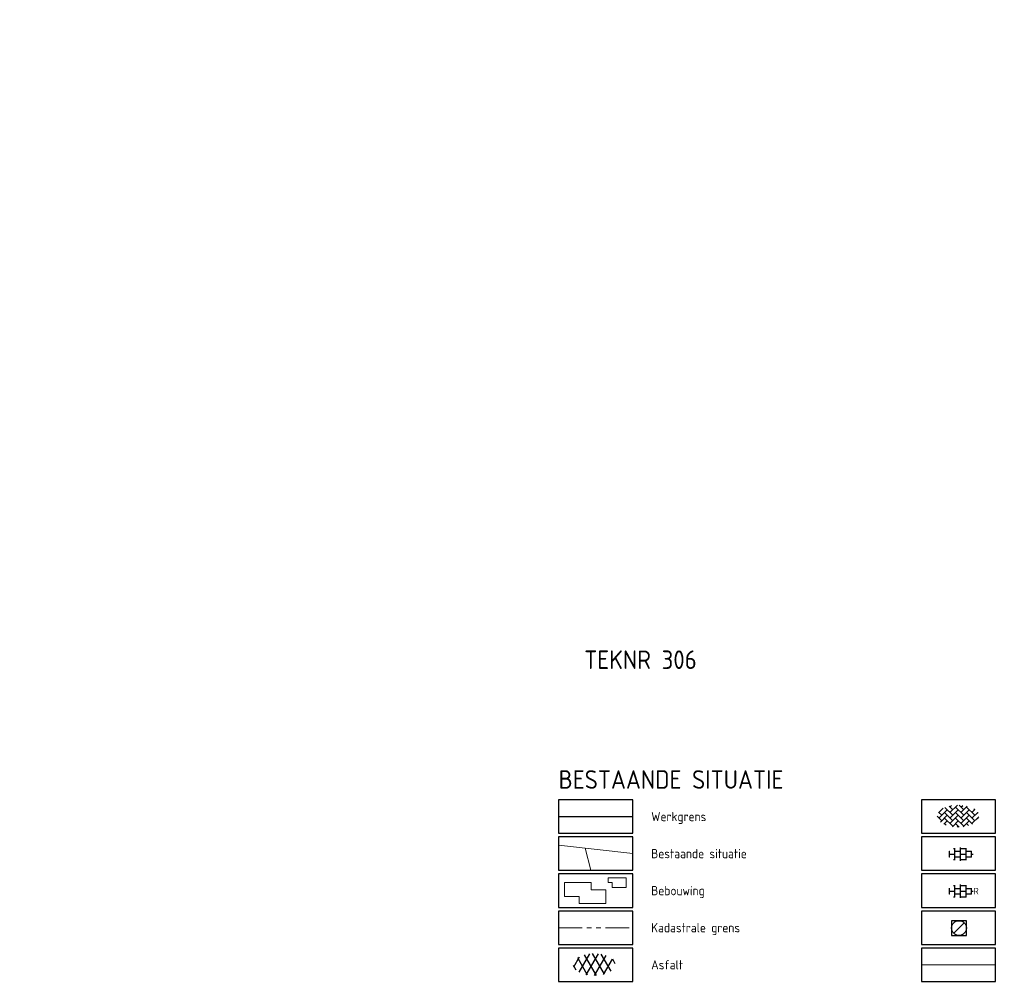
# Model space of a CAD drawing. Header units: metres. Extents: x -1 to 222837, y -2 to 853657.
# Tile 5 of 224: x 110506 to 110771, y 425774 to 426034. Entities that reach past the tile are written whole.
import ezdxf
from ezdxf.enums import TextEntityAlignment as Align

# ---------------------------------------------------------------- set-up
doc = ezdxf.new("R2010")
doc.units = ezdxf.units.M
doc.header["$XCLIPFRAME"] = 0
doc.linetypes.add('KADASTER', pattern=[12.7, 6.35, -1.27, 1.27, -1.27, 1.27, -1.27])
doc.layers.add('A-LEGENDA', color=7, linetype='Continuous')
doc.layers.add('X-REF', color=7, linetype='Continuous')
for name, color, linetype, lineweight in [('B-ALG', 8, 'Continuous', 5), ('B-GRS-WERKGRENS', 4, 'WERKGRENS', 25), ('B-WE-IE-TERREINAFSCHEIDING_KUNSTMATIG_HEKWERK-G', 22, 'IE-TERREINAFSCHEIDING-KUNSTMATIG', 13), ('B-WE-RI-PUT_BETON-S', 8, 'Continuous', 25), ('B-WE-VH-VERHARDING_ASFALT-S', 252, 'Continuous', 25), ('B-WE-VH-VERHARDING_BETONSTRAATSTEEN-S', 252, 'Continuous', 25), ('B-WE-VH-VERHARDING_TEGEL-S', 252, 'Continuous', 25)]:
    doc.layers.add(name, color=color, linetype=linetype, lineweight=lineweight)
doc.layers.add('B-GRS-KADASTER_D', color=7, linetype='KADASTER', lineweight=20, true_color=0x683b78)
doc.styles.add('NLCS-ISO', font='NLCS-ISO.ttf')
doc.styles.add('RPS_25', font='isocp.shx', dxfattribs={"height": 2.5})
doc.styles.add('RPS_50', font='isocp.shx', dxfattribs={"height": 5})
doc.linetypes.add('IE-TERREINAFSCHEIDING-KUNSTMATIG', pattern='A,4,[82,NLCS.shx,S=0.75,R=90,X=0,Y=0],4,-2', length=10)
doc.linetypes.add('WERKGRENS', pattern='A,2.5,-1,[133,ltypeshp.shx,S=1,R=0,X=-1,Y=0],-1,2.5', length=7)
picture_1 = doc.add_image_def('image1.ecw', size_in_pixel=(400001, 250001))
picture_2 = doc.add_image_def('image2.ecw', size_in_pixel=(120000, 80000))

# ---------------------------------------------------------------- blocks, each defined once
blk = doc.blocks.new('SVH-BSS_KEIFORMAAT_KEPER-SO')
at = {"ltscale": 0.1}
for p, q in [((-2.23, 0.74), (-0.21, 2.76)), ((0.22, 2.75), (1.48, 1.48)), ((0.74, 2.23), (1.2, 2.68)), ((-5.34, 0.88), (-4.45, 0)), ((-5.2, 0.74), (-4.03, 1.91)), ((-5.2, -0.74), (-2.97, 1.48)), ((-4.81, -1.84), (-2.97, 0)), ((-4.56, 1.6), (-4.45, 1.48)), ((-3.71, 0.74), (-1.48, -1.48)), ((-3.6, 2.11), (-1.48, 0)), ((-2.48, 2.48), (-1.48, 1.48)), ((-2.23, 2.23), (-1.85, 2.61)), ((-2.23, -0.74), (0, 1.48)), ((-2.23, -2.23), (0, 0)), ((-0.74, 2.23), (1.48, 0)), ((-0.74, 0.74), (1.48, -1.48)), ((0.74, 0.74), (2.45, 2.45)), ((0.74, -0.74), (2.97, 1.48)), ((0.74, -2.23), (2.97, 0)), ((2.23, 2.23), (4.45, 0)), ((2.23, 0.74), (4.45, -1.48)), ((3.71, 0.74), (4.5, 1.53)), ((3.71, -0.74), (5.25, 0.79)), ((4.22, 1.72), (4.45, 1.48)), ((5.2, 0.74), (5.39, 0.55)), ((-5.73, -0.2), (-4.45, -1.48)), ((-3.89, -2.41), (-2.97, -1.48)), ((-3.71, -0.74), (-1.48, -2.97)), ((-3.71, -2.23), (-3.27, -2.67)), ((-1.59, -3.08), (0, -1.48)), ((-0.74, -0.74), (1.48, -2.97)), ((-0.74, -2.23), (0.21, -3.18)), ((1.36, -3.09), (2.97, -1.48)), ((2.23, -0.74), (3.84, -2.36)), ((2.23, -2.23), (2.78, -2.78)), ((3.71, -2.23), (5.57, -0.37)), ((5.2, -0.74), (5.41, -0.95)), ((-0.22, -3.19), (0, -2.97))]:
    blk.add_line(p, q, dxfattribs=at)
at = {"style": 'NLCS-ISO'}
blk.add_attdef('FORMAAT', text='', height=1.8, dxfattribs=at).set_placement((-5.83, -0.22), align=Align.MIDDLE_RIGHT)
blk.add_attdef('KLEUR', text='', height=1.8, dxfattribs=at).set_placement((5.82, -0.22), align=Align.MIDDLE_LEFT)
at = {"style": 'NLCS-ISO', "flags": 1}
blk.add_attdef('FUNCTIE', text='', height=1.8, dxfattribs=at).set_placement((0.12, -3.58), align=Align.MIDDLE_CENTER)
blk = doc.blocks.new('SVH-ASFALT-SO')
at = {"ltscale": 0.1}
for p, q in [((-1.91, 0.69), (0.95, 5.64)), ((2.75, -0.22), (-0.47, 5.37)), ((0, 0), (3.27, 5.66)), ((4.87, 0.12), (1.65, 5.7)), ((6.7, 0.95), (4.04, 5.55)), ((-3.36, 2.17), (-1.83, 4.83)), ((0.36, -0.07), (-2.31, 4.55)), ((2.18, -0.23), (5.32, 5.22)), ((4.66, 0.07), (7.07, 4.25)), ((7.83, 2.99), (7.15, 4.18)), ((-2.72, 1.26), (-3.45, 2.54))]:
    blk.add_line(p, q, dxfattribs=at)
at = {"style": 'NLCS-ISO'}
blk.add_attdef('KLEUR', text='', height=1.8, dxfattribs=at).set_placement((9.49, 2.74), align=Align.MIDDLE_LEFT)
at = {"style": 'NLCS-ISO', "flags": 1}
blk.add_attdef('FUNCTIE', text='', height=1.8, dxfattribs=at).set_placement((0.12, -3.58), align=Align.MIDDLE_CENTER)
blk = doc.blocks.new('SVH-TEGEL_300X300_DUN_HALFST_KL-SO')
for p, q in [((-3.08, 0.75), (-3, 0.75)), ((-3, -0.83), (-3, 0.83)), ((-3, 0), (-1.5, 0)), ((-1.84, 1.5), (-1.5, 1.5)), ((-1.5, -1.6), (-1.5, 1.6)), ((-1.5, 0.75), (0, 0.75)), ((0, -1.78), (0, 1.78)), ((0, 1.5), (1.5, 1.5)), ((0, 0), (1.5, 0)), ((1.5, -1.6), (1.5, 1.6)), ((1.5, 0.75), (3, 0.75)), ((3, -0.83), (3, 0.83)), ((3, 0), (3.39, 0)), ((-3.08, -0.75), (-3, -0.75)), ((-1.84, -1.5), (-1.5, -1.5)), ((-1.5, -0.75), (0, -0.75)), ((0, -1.5), (1.5, -1.5)), ((1.5, -0.75), (3, -0.75))]:
    blk.add_line(p, q)
at = {"style": 'NLCS-ISO'}
blk.add_attdef('FORMAAT', text='', height=1.8, dxfattribs=at).set_placement((-3.18, 0), align=Align.MIDDLE_RIGHT)
blk.add_attdef('KLEUR', text='', height=1.8, dxfattribs=at).set_placement((3.49, 0), align=Align.MIDDLE_LEFT)
at = {"style": 'NLCS-ISO', "flags": 1}
blk.add_attdef('FUNCTIE', text='', height=1.8, dxfattribs=at).set_placement((0.12, -3.58), align=Align.MIDDLE_CENTER)
blk = doc.blocks.new('B-SRI-PUT_BETON-SO')
blk.add_line((-1.41, -1.41), (1.41, 1.41))
at = {"lineweight": -3, "flags": 128}
blk.add_lwpolyline([(2, -2), (2, 2), (-2, 2), (-2, -2)], close=True, dxfattribs=at)
at = {"lineweight": -3}
blk.add_circle((0, 0), 2, dxfattribs=at)

msp = doc.modelspace()

# ---------------------------------------------------------------- linework, layer by layer
at = {"layer": 'A-LEGENDA'}
for points in [[(110651.1399, 425814.0766), (110671.1399, 425814.0766), (110671.1399, 425823.0766), (110651.1399, 425823.0766)], [(110749.1057, 425814.0766), (110769.1057, 425814.0766), (110769.1057, 425823.0766), (110749.1057, 425823.0766)], [(110651.1399, 425804.0766), (110671.1399, 425804.0766), (110671.1399, 425813.0766), (110651.1399, 425813.0766)], [(110749.1057, 425804.0766), (110769.1057, 425804.0766), (110769.1057, 425813.0766), (110749.1057, 425813.0766)], [(110651.1399, 425794.0766), (110671.1399, 425794.0766), (110671.1399, 425803.0766), (110651.1399, 425803.0766)], [(110749.1057, 425794.0766), (110769.1057, 425794.0766), (110769.1057, 425803.0766), (110749.1057, 425803.0766)], [(110651.1399, 425784.0766), (110671.1399, 425784.0766), (110671.1399, 425793.0766), (110651.1399, 425793.0766)], [(110749.1057, 425784.0766), (110769.1057, 425784.0766), (110769.1057, 425793.0766), (110749.1057, 425793.0766)], [(110651.1399, 425774.0766), (110671.1399, 425774.0766), (110671.1399, 425783.0766), (110651.1399, 425783.0766)], [(110749.1057, 425774.0766), (110769.1057, 425774.0766), (110769.1057, 425783.0766), (110749.1057, 425783.0766)]]:
    msp.add_lwpolyline(points, close=True, dxfattribs=at)
at = {"layer": 'B-ALG', "color": 8}
for p, q in [((110651.1399, 425810.8525), (110671.1399, 425808.5766)), ((110658.277, 425810.0403), (110659.8454, 425804.0766))]:
    msp.add_line(p, q, dxfattribs=at)
at = {"layer": 'B-ALG'}
for points in [[(110652.7394, 425800.7408), (110659.9573, 425800.7408), (110659.9573, 425798.819), (110663.8756, 425798.819), (110663.8756, 425795.1127), (110656.7264, 425795.1127), (110656.7264, 425797.0345), (110652.7394, 425797.0345)], [(110669.3431, 425802.047), (110669.3431, 425799.3932), (110665.596, 425799.3932), (110665.596, 425800.8172), (110664.4977, 425800.8172), (110664.4977, 425802.047)]]:
    msp.add_lwpolyline(points, close=True, dxfattribs=at)
at = {"layer": 'B-GRS-KADASTER_D', "lineweight": 18}
msp.add_line((110651.1399, 425788.5766), (110671.1399, 425788.5766), dxfattribs=at)
at = {"layer": 'B-GRS-WERKGRENS'}
msp.add_line((110651.1399, 425818.5766), (110671.1399, 425818.5766), dxfattribs=at)
at = {"layer": 'B-WE-IE-TERREINAFSCHEIDING_KUNSTMATIG_HEKWERK-G'}
msp.add_line((110749.1057, 425778.5766), (110769.1057, 425778.5766), dxfattribs=at)

# ---------------------------------------------------------------- block references
at = {"layer": 'B-WE-RI-PUT_BETON-S'}
msp.add_blockref('B-SRI-PUT_BETON-SO', (110759.2164, 425788.4765), dxfattribs=at)
at = {"layer": 'B-WE-VH-VERHARDING_ASFALT-S'}
msp.add_blockref('SVH-ASFALT-SO', (110658.6272, 425775.884), dxfattribs=at)
at = {"layer": 'B-WE-VH-VERHARDING_BETONSTRAATSTEEN-S'}
msp.add_blockref('SVH-BSS_KEIFORMAAT_KEPER-SO', (110759.0322, 425818.9155), dxfattribs=at)
at = {"layer": 'B-WE-VH-VERHARDING_TEGEL-S'}
msp.add_blockref('SVH-TEGEL_300X300_DUN_HALFST_KL-SO', (110759.6315, 425808.4428), dxfattribs=at)
ref = msp.add_blockref('SVH-TEGEL_300X300_DUN_HALFST_KL-SO', (110759.6315, 425798.4428), dxfattribs=at)
ref.add_attrib('KLEUR', 'R', dxfattribs={"layer": '0', "height": 1.8, "style": 'NLCS-ISO'}).set_placement((110763.1264, 425798.4428), align=Align.MIDDLE_LEFT)

# ---------------------------------------------------------------- texts
at = {"layer": 'A-LEGENDA', "color": 4, "style": 'RPS_50'}
for s, p in [('TEKNR 306', (110658.0476, 425858.4016)), ('BESTAANDE SITUATIE', (110651.1399, 425826.0766))]:
    msp.add_text(s, height=5, dxfattribs=at).set_placement(p)
at = {"layer": 'A-LEGENDA', "style": 'RPS_25'}
for s, p in [('Werkgrens', (110676.1399, 425818.5766)), ('Bestaande situatie', (110676.1399, 425808.5766)), ('Bebouwing', (110676.1399, 425798.5766)), ('Kadastrale grens', (110676.1399, 425788.5766)), ('Asfalt', (110676.1399, 425778.5766))]:
    msp.add_text(s, height=2.5, dxfattribs=at).set_placement(p, align=Align.MIDDLE_LEFT)

# ---------------------------------------------------------------- pictures from other files: only their frames are drawn
at = {"layer": 'X-REF'}
image = msp.add_image(picture_1, insert=(100000.0001, 424999.9001), size_in_units=(40000, 25000.0375), dxfattribs=at)
image.set_boundary_path([(93497.8255, 208977.5368), (156894.5073, 250000.5)])
image = msp.add_image(picture_2, insert=(109499.5231, 424999.9595), size_in_units=(6001.8618, 4001.2412), dxfattribs=at)
image.dxf.flags = 7

doc.saveas('drawing.dxf')
